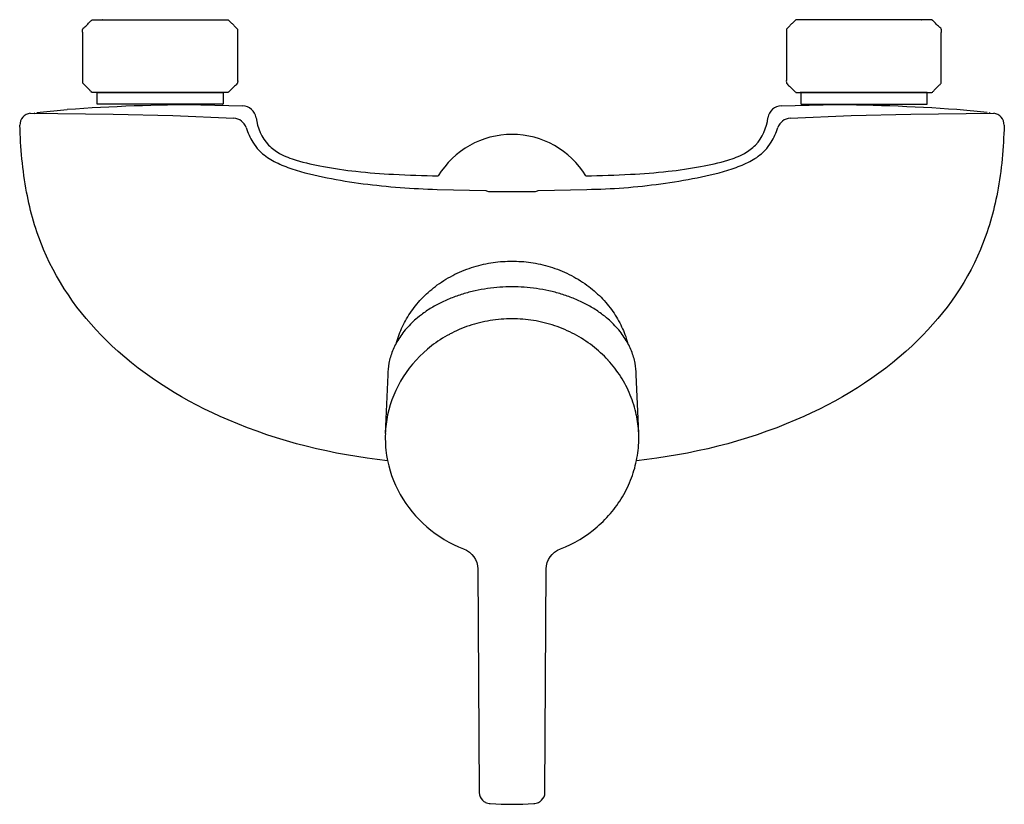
# Model space of a CAD drawing. Header units: millimetres. Extents: x -105 to 105, y -167 to 0.
import ezdxf

# ---------------------------------------------------------------- set-up
doc = ezdxf.new("R2010")
doc.units = ezdxf.units.MM
doc.header["$MEASUREMENT"] = 0
doc.layers.add('PLANNING', color=1, linetype='Continuous', true_color=0xff0000)

# ---------------------------------------------------------------- blocks, each defined once
blk = doc.blocks.new('753001_t')
at = {"layer": 'PLANNING'}
for p, q in [((-66.29, -18.12), (-57.4, -18.35)), ((57.4, -18.35), (66.29, -18.12)), ((-102.66, -19.93), (-85.02, -20.16)), ((-101.94, -19.96), (-101.72, -19.83)), ((-101.28, -19.78), (-94.8, -19.17)), ((-85.02, -20.16), (-72.28, -20.4)), ((-72.28, -20.4), (-59.28, -20.97)), ((59.28, -20.97), (72.28, -20.4)), ((72.28, -20.4), (85.03, -20.16)), ((85.03, -20.16), (102.66, -19.93)), ((101.28, -19.78), (94.8, -19.17)), ((101.95, -19.96), (101.72, -19.83)), ((-55.26, -26.13), (-54.31, -27.45)), ((54.31, -27.45), (55.27, -26.13)), ((-54.31, -27.45), (-53.18, -28.57)), ((53.18, -28.57), (54.31, -27.45)), ((-15.94, -36.16), (-5.59, -36.43)), ((-5.59, -36.43), (-5.45, -36.5)), ((-5.45, -36.5), (-5.24, -36.56)), ((-5.24, -36.56), (-5.02, -36.64)), ((-5.02, -36.64), (5.03, -36.64)), ((5.03, -36.64), (5.24, -36.56)), ((5.24, -36.56), (5.46, -36.5)), ((5.46, -36.5), (5.6, -36.43)), ((5.6, -36.43), (15.95, -36.16)), ((-26.48, -75.71), (-27, -88.17))]:
    blk.add_line(p, q, dxfattribs=at)
for points in [[(27.01, -88.51), (27, -88.16), (26.48, -75.71)], [(-7.28, -117.06), (-7.01, -164.67), (-7.01, -164.73)], [(7.01, -164.73), (7.01, -164.67), (7.28, -117.06)]]:
    blk.add_lwpolyline(points, dxfattribs=at)
for centre, radius, start, end in [((-66.29, -408.12), 389.99, 90, 94.1921), ((-57.52, -21.35), 3, 8.7164, 87.6197), ((57.48, -21.3), 2.95, 91.4776, 172.1863), ((66.29, -408.12), 389.99, 85.8079, 90), ((-102.39, -22.42), 2.5, 96.2756, 181.8556), ((-59.55, -24.07), 3.11, 20.135, 85.0254), ((59.55, -24.07), 3.11, 94.9746, 159.865), ((102.38, -22.43), 2.51, 358.3718, 83.497), ((-44.16, -19.43), 12.97, 195.9646, 211.0801), ((44.16, -19.43), 12.97, 328.9199, 344.0354), ((0.01, -42.88), 18.43, 90.0137, 148.6069), ((0.01, -42.87), 18.41, 31.3656, 90.0137), ((-44, -17.32), 14.52, 230.7925, 244.3359), ((44, -17.32), 14.52, 295.6641, 309.2075), ((-38.11, -5.08), 28.11, 244.3359, 251.777), ((38.12, -5.08), 28.11, 288.223, 295.6641), ((-28.6, 23.81), 58.52, 251.777, 259.3383), ((28.61, 23.81), 58.52, 280.6617, 288.223), ((-18.06, 72.56), 108.38, 258.6306, 262.7604), ((-11.91, 121.01), 157.22, 262.7604, 268.5293), ((14.26, 90.1), 126.28, 270.763, 277.9473), ((8.93, 128.33), 164.88, 277.9473, 280.6617), ((-0.07, -92.1), 28.35, 99.285, 108.6185), ((0.01, -92.56), 28.81, 90.022, 99.2877), ((0.01, -92.38), 28.63, 80.7546, 90.0277), ((0.03, -92.25), 28.51, 71.4276, 80.7612), ((-0.62, -90.94), 27.06, 118.0633, 127.6861), ((-0.2, -91.72), 27.95, 108.6154, 118.0644), ((0.27, -91.55), 27.76, 61.9742, 71.4379), ((0.55, -91.05), 27.19, 52.3559, 61.9866), ((-1.19, -90.2), 26.12, 127.6836, 147.347), ((1.18, -90.25), 26.17, 42.5345, 52.3724), ((-4.65, -76.62), 21.85, 170.9864, 177.6265), ((1.66, -89.81), 25.52, 32.5103, 42.554), ((4.67, -76.61), 21.83, 2.3697, 9.0174), ((-2.53, -89.29), 24.51, 147.4607, 168.0277), ((2.42, -89.34), 24.63, 22.2954, 32.5333), ((2.75, -89.22), 24.27, 11.9411, 22.3204), ((-3.05, -89.16), 23.97, 168.0597, 177.63), ((3.07, -89.15), 23.95, 2.3645, 11.9411), ((-2.86, -89.15), 24.15, 177.6785, 188.9365), ((2.77, -89.15), 24.25, 351.1197, 1.5106), ((-2.34, -89.03), 24.69, 189.015, 209.4911), ((2.79, -89.15), 24.22, 340.7544, 351.1197), ((2.16, -88.94), 24.89, 330.555, 340.779), ((-1.18, -88.32), 26.05, 209.6066, 229.3461), ((1.74, -88.72), 25.37, 320.5312, 330.578), ((1.02, -88.13), 26.3, 310.6962, 320.5516), ((-0.45, -87.47), 27.17, 229.3461, 248.6318), ((0.5, -87.55), 27.08, 291.3323, 310.714), ((-4.65, -164.66), 2.37, 181.756, 225.9539), ((4.69, -164.68), 2.33, 313.7093, 358.6642), ((-4.51, -164.51), 2.57, 225.9931, 243.5514), ((-4.5, -164.51), 2.58, 243.5615, 267.1912), ((0, -71.91), 95.29, 267.2151, 272.7849), ((4.5, -164.51), 2.58, 272.8137, 296.3965), ((4.44, -164.42), 2.69, 296.8389, 313.7093)]:
    blk.add_arc(centre, radius, start, end, dxfattribs=at)
for points, degree, knots in [([(-60.5, 0), (-75, 0), (-89.5, 0), (-90.5, -1), (-91.5, -2), (-91.5, -7.75), (-91.5, -13.5), (-90.5, -14.5), (-89.5, -15.5), (-75, -15.5), (-60.5, -15.5), (-59.5, -14.5), (-58.5, -13.5), (-58.5, -7.75), (-58.5, -2), (-59.5, -1), (-60.5, 0)], 2, [42.771952, 42.771952, 42.771952, 79.989845, 79.989845, 82.766874, 82.766874, 94.266874, 94.266874, 97.043904, 97.043904, 134.261797, 134.261797, 137.038826, 137.038826, 148.538826, 148.538826, 151.315856, 151.315856, 151.315856]), ([(60.5, 0), (75, 0), (89.5, 0), (90.5, -1), (91.5, -2), (91.5, -7.75), (91.5, -13.5), (90.5, -14.5), (89.5, -15.5), (75, -15.5), (60.5, -15.5), (59.5, -14.5), (58.5, -13.5), (58.5, -7.75), (58.5, -2), (59.5, -1), (60.5, 0)], 2, [42.771952, 42.771952, 42.771952, 79.989845, 79.989845, 82.766874, 82.766874, 94.266874, 94.266874, 97.043904, 97.043904, 134.261797, 134.261797, 137.038826, 137.038826, 148.538826, 148.538826, 151.315856, 151.315856, 151.315856]), ([(-88.45, -17.97), (-75, -17.97), (-61.55, -17.97), (-61.55, -16.74), (-61.55, -15.5), (-75, -15.5), (-88.45, -15.5), (-88.45, -16.74), (-88.45, -17.97)], 2, [-42.603865, -42.603865, -42.603865, -15.812678, -15.812678, -13.812678, -13.812678, 13.087322, 13.087322, 15.087322, 15.087322, 15.087322]), ([(88.46, -17.97), (75.01, -17.97), (61.56, -17.97), (61.56, -16.74), (61.55, -15.5), (75, -15.5), (88.45, -15.5), (88.46, -16.74), (88.46, -17.97)], 2, [-42.603865, -42.603865, -42.603865, -15.812678, -15.812678, -13.812678, -13.812678, 13.087322, 13.087322, 15.087322, 15.087322, 15.087322]), ([(-54.56, -20.9), (-54.23, -23.02), (-53.01, -26.16), (-49.33, -28.77), (-45.34, -30.26), (-39.86, -31.45), (-32.92, -32.44), (-24.74, -33.03), (-18.9, -33.22), (-15.73, -33.28)], 3, [69.976421, 69.976421, 69.976421, 69.976421, 76.469738, 79.443639, 83.28236, 89.226329, 96.252751, 104.306853, 113.825436, 113.825436, 113.825436, 113.825436]), ([(15.73, -33.28), (18.9, -33.22), (24.75, -33.03), (32.93, -32.44), (39.86, -31.45), (45.34, -30.26), (49.33, -28.77), (53.01, -26.16), (54.27, -23.03), (54.56, -20.9)], 3, [151.39898, 151.39898, 151.39898, 151.39898, 160.917562, 168.971665, 175.998087, 181.942056, 185.780776, 188.754677, 195.247995, 195.247995, 195.247995, 195.247995]), ([(-26.53, -94), (-38.2, -92.74), (-59.36, -87.6), (-85.46, -71.79), (-99.15, -53.26), (-103.99, -36.27), (-104.73, -27.3), (-104.89, -22.5)], 3, [-117.193926, -117.193926, -117.193926, -117.193926, -82.010218, -52.425241, -27.064373, -14.363278, 0, 0, 0, 0]), ([(104.89, -22.5), (104.75, -27.3), (103.99, -36.27), (99.16, -53.26), (85.47, -71.79), (59.36, -87.6), (38.21, -92.74), (26.53, -94)], 3, [223.216814, 223.216814, 223.216814, 223.216814, 237.580092, 250.281187, 275.642055, 305.227032, 340.411848, 340.411848, 340.411848, 340.411848])]:
    blk.add_open_spline(points, degree=degree, knots=knots, dxfattribs=at)
for points, weights in [([(-24.61, -68.8), (-19.74, -51.46), (0, -51.46)], [0.917977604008, 0.756420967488, 1]), ([(0, -51.46), (19.78, -51.46), (24.63, -68.83)], [1, 0.756168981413, 0.918312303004]), ([(0, -56.94), (-23.12, -56.94), (-26.23, -73.19)], [1, 0.753099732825, 0.999999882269]), ([(26.23, -73.19), (23.12, -56.94), (0, -56.94)], [1, 0.753099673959, 1])]:
    blk.add_rational_spline(points, weights, degree=2, dxfattribs=at)
for points in [[(-10.35, -112.77), (-8.5, -113.5), (-7.29, -115.22), (-7.28, -117.06)], [(7.28, -117.06), (7.29, -115.22), (8.49, -113.5), (10.35, -112.77)]]:
    blk.add_open_spline(points, degree=3, dxfattribs=at)

msp = doc.modelspace()

# ---------------------------------------------------------------- block references
msp.add_blockref('753001_t', (0, 0))

doc.saveas('drawing.dxf')
